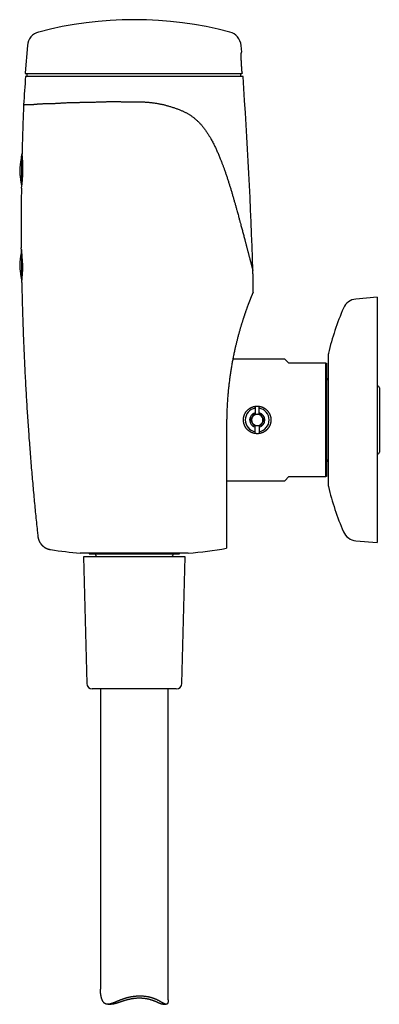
# Model space of a CAD drawing. Header units: millimetres. Extents: x 8 to 455, y 12 to 609.
# Tile 11 of 15: x 28 to 123, y 348 to 609. Entities that reach past the tile are written whole.
import ezdxf

# ---------------------------------------------------------------- set-up
doc = ezdxf.new("R2010")
doc.units = ezdxf.units.MM

msp = doc.modelspace()

# ---------------------------------------------------------------- linework, layer by layer
at = {"color": 7, "linetype": 'Continuous', "lineweight": 30}
for p, q in [((29.65, 602.12), (29.02, 594.83)), ((86.48, 600.31), (86.32, 602.12)), ((86.43, 594.61), (29.21, 594.61)), ((29.49, 594.61), (29.49, 593.91)), ((86.22, 593.91), (86.22, 594.61)), ((86.84, 593.91), (29.14, 593.91)), ((28.23, 573.22), (28.1, 573.22)), ((28.1, 573.22), (28.1, 564.66)), ((28.23, 565.57), (28.23, 573.32)), ((28.1, 547.9), (28.1, 539.61)), ((28.23, 540.08), (28.23, 546.87)), ((28.1, 539.61), (28.17, 539.61)), ((28.14, 539.31), (28.14, 539.31)), ((122.37, 535.41), (116.78, 534.92)), ((122.37, 535.41), (122.37, 470.41)), ((97.89, 519.01), (84.12, 519.01)), ((98.99, 517.91), (97.89, 519.01)), ((109.45, 520.33), (109.45, 485.5)), ((108.79, 517.91), (98.99, 517.91)), ((108.79, 487.91), (108.79, 517.91)), ((108.99, 517.91), (108.99, 487.91)), ((122.49, 511.91), (122.37, 511.91)), ((122.99, 511.41), (122.99, 494.41)), ((90.04, 506.01), (90.04, 504.84)), ((91.14, 504.84), (91.14, 506.01)), ((90.04, 504.41), (91.14, 504.41)), ((90.04, 500.99), (90.04, 501.41)), ((90.04, 501.41), (91.14, 501.41)), ((90.04, 499.81), (90.04, 500.99)), ((91.14, 501.41), (91.14, 500.99)), ((91.14, 500.99), (91.14, 499.81)), ((122.37, 493.91), (122.49, 493.91)), ((97.89, 486.81), (98.99, 487.91)), ((98.99, 487.91), (108.79, 487.91)), ((82.49, 486.81), (97.89, 486.81)), ((116.78, 470.9), (122.37, 470.41)), ((72.3, 467.6), (43.67, 467.6)), ((45.99, 467.6), (45.99, 467.41)), ((45.99, 467.41), (69.99, 467.41)), ((47.84, 466.91), (47.84, 466.66)), ((68.14, 466.66), (68.14, 466.91)), ((69.99, 467.41), (69.99, 467.6)), ((82.49, 469.02), (82.49, 468.93)), ((44.49, 466.66), (45.36, 433.12)), ((71.49, 466.66), (44.49, 466.66)), ((70.61, 433.12), (71.49, 466.66)), ((52.57, 431.66), (46.86, 431.66)), ((48.99, 431.66), (48.99, 352.19)), ((69.11, 431.66), (52.57, 431.66)), ((66.99, 349.33), (66.99, 431.66)), ((50.94, 348.14), (51.85, 348.14)), ((65.56, 348.14), (66.47, 348.14))]:
    msp.add_line(p, q, dxfattribs=at)
for centre, radius, start, end in [((57.99, 508.91), 100, 75.3085, 104.6915), ((33.64, 601.77), 4, 104.6915, 175), ((82.33, 601.77), 4, 5, 75.3085), ((29.21, 594.81), 0.2, 175, 270), ((1525.64, 491.59), 1500, 176.08862, 176.37815), ((-1409.67, 491.59), 1500, 1.94495, 3.91138), ((-2.91, 569.49), 31.38, 350.5106, 7.3708), ((28.33, 573.32), 0.1, 160.3954, 180), ((-3.46, 543.47), 31.87, 352.4968, 9.0959), ((117.13, 530.94), 4, 95, 156.75), ((182.37, 502.91), 75, 156.75, 166.3878), ((110.45, 520.33), 1, 166.3878, 180), ((109.79, 514.19), 0.8, 180, 244.908), ((122.49, 511.41), 0.5, 0, 90), ((90.59, 502.91), 3.15, 100.0556, 259.9444), ((90.59, 502.91), 3.15, 280.0556, 79.9444), ((90.59, 502.91), 2, 105.962, 254.038), ((90.59, 502.91), 1.5, 150, 210), ((90.59, 502.91), 1.5, 90, 150), ((90.59, 502.91), 1.5, 30, 90), ((90.59, 502.91), 2, 285.962, 74.038), ((90.59, 502.91), 1.5, 330, 30), ((90.59, 502.91), 1.5, 210, 270), ((90.59, 502.91), 1.5, 270, 330), ((122.49, 494.41), 0.5, 270, 0), ((109.79, 491.64), 0.8, 115.092, 180), ((110.45, 485.5), 1, 180, 193.6122), ((182.37, 502.91), 75, 193.6122, 203.25), ((117.13, 474.89), 4, 203.25, 265), ((57.99, 616.91), 150, 261.4937, 264.5236), ((47.34, 466.91), 0.5, 0, 90), ((68.64, 466.91), 0.5, 90, 180), ((57.99, 616.91), 150, 275.4764, 279.4004), ((46.86, 433.16), 1.5, 181.5, 270), ((69.11, 433.16), 1.5, 270, 358.5)]:
    msp.add_arc(centre, radius, start, end, dxfattribs=at)
for points, knots in [([(86.33, 598.93), (86.33, 598.95), (86.32, 598.99), (86.32, 599.05), (86.32, 599.11), (86.32, 599.18), (86.32, 599.25), (86.32, 599.33), (86.32, 599.41), (86.32, 599.48), (86.32, 599.54), (86.33, 599.61), (86.33, 599.68), (86.34, 599.75), (86.35, 599.82), (86.36, 599.88), (86.37, 599.93), (86.37, 599.98), (86.38, 600.02), (86.39, 600.06), (86.4, 600.1), (86.41, 600.13), (86.42, 600.16), (86.43, 600.19), (86.44, 600.22), (86.45, 600.25), (86.46, 600.27), (86.47, 600.29), (86.47, 600.3), (86.48, 600.31), (86.48, 600.31), (86.48, 600.31)], [0, 0, 0, 0, 0.0146265, 0.0293415, 0.0441816, 0.0590975, 0.0805419, 0.1021581, 0.1239958, 0.1459549, 0.1668771, 0.1921736, 0.2175716, 0.249598, 0.281752, 0.313532, 0.3453872, 0.3774596, 0.4095805, 0.4419584, 0.4743685, 0.5069453, 0.5395438, 0.5842076, 0.6378804, 0.6915989, 0.7543454, 0.8264263, 0.8985521, 0.9700264, 1, 1, 1, 1]), ([(86.58, 594.83), (86.56, 595.17), (86.52, 595.86), (86.45, 596.88), (86.39, 597.9), (86.35, 598.58), (86.33, 598.93)], [0, 0, 0, 0, 0.249967, 0.499945, 0.749963, 1, 1, 1, 1]), ([(86.58, 594.83), (86.58, 594.82), (86.59, 594.81), (86.58, 594.79), (86.58, 594.76), (86.58, 594.74), (86.57, 594.72), (86.56, 594.69), (86.54, 594.67), (86.52, 594.65), (86.5, 594.64), (86.49, 594.63), (86.47, 594.62), (86.45, 594.61), (86.44, 594.61), (86.43, 594.61)], [0, 0, 0, 0, 0.048742, 0.09921, 0.148157, 0.198512, 0.264191, 0.331716, 0.433259, 0.537513, 0.621253, 0.705645, 0.791702, 0.878203, 1, 1, 1, 1]), ([(28.64, 586.35), (28.64, 586.35), (28.64, 586.35), (28.64, 586.35), (28.66, 586.35), (28.69, 586.36), (28.72, 586.37), (28.76, 586.38), (28.81, 586.39), (28.87, 586.4), (28.93, 586.41), (29.01, 586.42), (29.09, 586.43), (29.18, 586.44), (29.28, 586.44), (29.38, 586.44), (29.49, 586.44), (29.62, 586.44), (29.74, 586.44), (29.88, 586.44), (30.02, 586.44), (30.18, 586.44), (30.34, 586.44), (30.51, 586.44), (30.68, 586.45), (30.86, 586.45), (31.05, 586.47), (31.25, 586.48), (31.46, 586.5), (31.67, 586.53), (31.89, 586.55), (32.12, 586.57), (32.36, 586.59), (32.6, 586.61), (32.85, 586.63), (33.11, 586.64), (33.37, 586.66), (33.64, 586.67), (33.91, 586.68), (34.2, 586.69), (34.49, 586.7), (34.79, 586.7), (35.09, 586.71), (35.4, 586.71), (35.71, 586.72), (36.03, 586.73), (36.36, 586.73), (36.69, 586.74), (37.03, 586.76), (37.38, 586.78), (37.73, 586.8), (38.08, 586.82), (38.45, 586.84), (38.82, 586.87), (39.2, 586.89), (39.58, 586.91), (39.96, 586.93), (40.35, 586.95), (40.75, 586.97), (41.15, 586.98), (41.55, 587), (41.97, 587.01), (42.38, 587.01), (42.8, 587.02), (43.22, 587.02), (43.65, 587.03), (44.07, 587.03), (44.51, 587.03), (44.94, 587.03), (45.39, 587.04), (45.83, 587.05), (46.23, 587.06), (46.58, 587.07), (46.89, 587.08), (47.2, 587.09), (47.55, 587.1), (47.93, 587.12), (48.35, 587.13), (48.77, 587.15), (49.2, 587.16), (49.62, 587.17), (50.05, 587.19), (50.49, 587.2), (50.93, 587.21), (51.37, 587.21), (51.81, 587.21), (52.25, 587.22), (52.7, 587.22), (53.15, 587.21), (53.6, 587.21), (54.06, 587.21), (54.52, 587.2), (54.97, 587.19), (55.4, 587.19), (55.78, 587.19), (56.13, 587.18), (56.48, 587.18), (56.71, 587.18), (56.83, 587.18)], [0, 0, 0, 0, 0.005153, 0.016118, 0.026992, 0.037868, 0.048744, 0.059619, 0.070543, 0.081468, 0.092394, 0.103318, 0.11423, 0.125143, 0.136068, 0.146993, 0.157868, 0.168744, 0.179621, 0.190496, 0.20142, 0.212345, 0.223271, 0.234194, 0.245022, 0.255851, 0.26668, 0.277508, 0.28839, 0.299274, 0.310158, 0.321041, 0.331959, 0.342878, 0.353808, 0.364739, 0.37562, 0.386503, 0.397386, 0.408267, 0.419198, 0.43013, 0.441062, 0.451993, 0.462822, 0.473652, 0.484482, 0.495311, 0.506194, 0.517078, 0.527963, 0.538846, 0.549816, 0.560786, 0.571769, 0.582751, 0.593684, 0.604618, 0.615553, 0.626486, 0.63747, 0.648455, 0.659441, 0.670425, 0.681308, 0.692193, 0.703078, 0.713961, 0.724894, 0.735828, 0.746762, 0.757695, 0.765097, 0.772499, 0.779906, 0.787312, 0.797239, 0.807167, 0.817094, 0.827041, 0.836989, 0.846937, 0.857006, 0.867076, 0.877145, 0.887238, 0.89733, 0.907423, 0.917665, 0.927909, 0.938151, 0.948417, 0.958683, 0.968948, 0.976709, 0.984469, 0.992235, 1, 1, 1, 1]), ([(56.83, 587.18), (56.97, 587.18), (57.25, 587.18), (57.67, 587.18), (58.1, 587.18), (58.52, 587.18), (58.94, 587.18), (59.36, 587.17), (59.75, 587.16), (60.14, 587.14), (60.52, 587.13), (60.9, 587.1), (61.29, 587.08), (61.67, 587.05), (62.05, 587.01), (62.45, 586.97), (62.86, 586.92), (63.28, 586.87), (63.7, 586.8), (64.12, 586.73), (64.54, 586.66), (64.94, 586.58), (65.33, 586.5), (65.7, 586.41), (66.06, 586.32), (66.43, 586.23), (66.79, 586.13), (67.18, 586.02), (67.59, 585.9), (68.01, 585.76), (68.44, 585.62), (68.85, 585.48), (69.26, 585.34), (69.66, 585.19), (70.06, 585.03), (70.43, 584.88), (70.76, 584.74), (71.07, 584.6), (71.38, 584.45), (71.68, 584.3), (71.97, 584.14), (72.27, 583.97), (72.57, 583.79), (72.86, 583.6), (73.15, 583.41), (73.44, 583.2), (73.72, 582.99), (73.99, 582.77), (74.26, 582.54), (74.53, 582.31), (74.79, 582.07), (75.04, 581.82), (75.29, 581.56), (75.54, 581.3), (75.78, 581.03), (76.01, 580.76), (76.24, 580.48), (76.47, 580.17), (76.72, 579.85), (76.97, 579.5), (77.21, 579.15), (77.44, 578.8), (77.66, 578.45), (77.87, 578.11), (78.08, 577.76), (78.3, 577.37), (78.54, 576.94), (78.8, 576.46), (79.04, 575.99), (79.27, 575.54), (79.49, 575.09), (79.7, 574.64), (79.91, 574.18), (80.11, 573.73), (80.32, 573.27), (80.51, 572.8), (80.71, 572.32), (80.93, 571.77), (81.18, 571.13), (81.46, 570.41), (81.73, 569.67), (82.01, 568.88), (82.3, 568.05), (82.59, 567.18), (82.87, 566.31), (83.15, 565.44), (83.42, 564.56), (83.69, 563.69), (83.95, 562.81), (84.21, 561.93), (84.46, 561.06), (84.71, 560.19), (84.96, 559.31), (85.17, 558.54), (85.36, 557.86), (85.52, 557.28), (85.66, 556.75), (85.79, 556.27), (85.91, 555.84), (86.02, 555.41), (86.15, 554.94), (86.29, 554.43), (86.43, 553.89), (86.58, 553.34), (86.72, 552.8), (86.86, 552.26), (87, 551.73), (87.15, 551.2), (87.27, 550.73), (87.38, 550.32), (87.47, 549.98), (87.55, 549.66), (87.63, 549.38), (87.69, 549.12), (87.76, 548.87), (87.83, 548.59), (87.92, 548.29), (88, 547.96), (88.09, 547.63), (88.17, 547.31), (88.25, 546.99), (88.34, 546.68), (88.41, 546.38), (88.49, 546.09), (88.57, 545.8), (88.64, 545.53), (88.7, 545.29), (88.76, 545.07), (88.81, 544.86), (88.87, 544.65), (88.92, 544.45), (88.97, 544.25), (89.02, 544.07), (89.06, 543.89), (89.1, 543.74), (89.14, 543.61), (89.16, 543.5), (89.19, 543.39), (89.22, 543.29), (89.24, 543.2), (89.27, 543.11), (89.29, 543.02), (89.31, 542.94), (89.33, 542.87), (89.35, 542.8), (89.37, 542.73), (89.39, 542.68), (89.4, 542.63), (89.42, 542.58), (89.43, 542.54), (89.44, 542.51), (89.45, 542.49), (89.45, 542.47), (89.46, 542.47), (89.46, 542.47), (89.47, 542.48), (89.46, 542.5), (89.46, 542.5)], [0, 0, 0, 0, 0.00596, 0.011921, 0.017882, 0.023854, 0.029827, 0.035799, 0.041211, 0.046624, 0.052036, 0.057448, 0.062883, 0.068319, 0.073754, 0.079189, 0.08528, 0.091371, 0.097461, 0.103573, 0.109687, 0.115799, 0.121285, 0.126771, 0.132256, 0.137756, 0.143256, 0.148756, 0.155377, 0.161997, 0.168626, 0.175254, 0.181667, 0.188079, 0.194501, 0.200922, 0.206081, 0.21124, 0.216399, 0.221576, 0.226754, 0.231931, 0.237318, 0.242705, 0.248104, 0.253503, 0.258947, 0.264393, 0.269838, 0.275282, 0.280774, 0.286267, 0.291761, 0.297253, 0.302783, 0.308314, 0.313853, 0.319392, 0.3259, 0.332407, 0.338924, 0.345442, 0.351539, 0.357636, 0.363734, 0.369831, 0.377982, 0.386132, 0.394283, 0.401767, 0.409252, 0.416737, 0.424228, 0.431721, 0.439212, 0.446861, 0.45451, 0.462159, 0.473639, 0.485119, 0.496952, 0.508786, 0.522461, 0.536137, 0.54982, 0.563503, 0.577188, 0.590874, 0.604573, 0.618273, 0.631975, 0.645678, 0.659399, 0.67312, 0.682271, 0.691421, 0.700572, 0.707441, 0.714311, 0.721182, 0.728052, 0.736881, 0.74571, 0.754549, 0.763387, 0.772231, 0.781075, 0.789937, 0.7988, 0.804714, 0.810628, 0.816542, 0.820985, 0.825429, 0.829873, 0.834318, 0.840217, 0.846117, 0.852015, 0.857927, 0.863839, 0.86975, 0.875481, 0.881212, 0.886944, 0.892674, 0.897294, 0.901916, 0.906539, 0.91116, 0.91578, 0.920239, 0.924697, 0.929167, 0.933638, 0.936648, 0.939659, 0.942669, 0.945693, 0.948717, 0.951741, 0.954718, 0.957695, 0.960672, 0.963649, 0.966627, 0.969607, 0.972586, 0.975564, 0.978732, 0.981901, 0.985071, 0.988238, 0.991335, 0.994436, 0.997537, 1, 1, 1, 1]), ([(28.64, 586.35), (28.63, 586.17), (28.59, 585.25), (28.53, 583.59), (28.45, 581.35), (28.37, 579.11), (28.3, 576.86), (28.25, 574.99), (28.23, 573.88), (28.22, 573.51)], [0, 0, 0, 0, 0.041076, 0.214952, 0.389315, 0.564145, 0.739424, 0.915132, 1, 1, 1, 1]), ([(28.1, 573.22), (28.07, 573), (28, 572.51), (27.89, 571.74), (27.8, 571.05), (27.73, 570.53), (27.68, 570.16), (27.64, 569.84), (27.62, 569.57), (27.6, 569.35), (27.59, 569.13), (27.59, 568.99), (27.59, 568.91)], [0, 0, 0, 0, 0.149433, 0.344647, 0.53986, 0.625754, 0.711648, 0.797542, 0.848164, 0.898779, 0.949388, 1, 1, 1, 1]), ([(27.59, 568.91), (27.59, 568.83), (27.59, 568.68), (27.6, 568.44), (27.62, 568.2), (27.65, 567.97), (27.67, 567.73), (27.71, 567.39), (27.77, 566.94), (27.87, 566.24), (27.98, 565.47), (28.06, 564.89), (28.1, 564.64)], [0, 0, 0, 0, 0.055, 0.109997, 0.165003, 0.220012, 0.275017, 0.330022, 0.459676, 0.58933, 0.820856, 1, 1, 1, 1]), ([(28.05, 564.31), (28.04, 563.85), (28.03, 562.59), (28.01, 560.52), (27.99, 558.13), (27.99, 555.72), (27.99, 553.32), (27.99, 550.91), (28.01, 549.31), (28.01, 548.51)], [0, 0, 0, 0, 0.088155, 0.239685, 0.391476, 0.543512, 0.695774, 0.848247, 1, 1, 1, 1]), ([(28.08, 548.06), (28.06, 547.9), (27.99, 547.46), (27.89, 546.74), (27.8, 546.05), (27.73, 545.53), (27.68, 545.16), (27.64, 544.84), (27.62, 544.57), (27.6, 544.35), (27.59, 544.13), (27.59, 543.99), (27.59, 543.91)], [0, 0, 0, 0, 0.116924, 0.319599, 0.522274, 0.611451, 0.700627, 0.789804, 0.84236, 0.89491, 0.947453, 1, 1, 1, 1]), ([(27.59, 543.91), (27.59, 543.83), (27.59, 543.68), (27.6, 543.44), (27.62, 543.2), (27.65, 542.97), (27.67, 542.73), (27.71, 542.39), (27.77, 541.94), (27.87, 541.24), (27.98, 540.47), (28.06, 539.87), (28.1, 539.61)], [0, 0, 0, 0, 0.054655, 0.109307, 0.163968, 0.218632, 0.273293, 0.327952, 0.456793, 0.585634, 0.815707, 1, 1, 1, 1]), ([(89.51, 536.78), (89.51, 536.79), (89.51, 536.95), (89.51, 537.28), (89.51, 537.77), (89.51, 538.27), (89.5, 538.77), (89.5, 539.28), (89.49, 539.8), (89.49, 540.33), (89.48, 540.87), (89.48, 541.41), (89.47, 541.96), (89.47, 542.32), (89.47, 542.49)], [0, 0, 0, 0, 0.004523, 0.088098, 0.173163, 0.259718, 0.347762, 0.437294, 0.528313, 0.620818, 0.714808, 0.810281, 0.907237, 1, 1, 1, 1]), ([(28.14, 539.31), (28.14, 539.2), (28.16, 538.32), (28.19, 536.68), (28.25, 534.39), (28.31, 532.11), (28.39, 529.7), (28.47, 527.18), (28.57, 524.53), (28.68, 521.88), (28.8, 519.24), (28.92, 516.59), (29.06, 513.95), (29.2, 511.38), (29.34, 508.89), (29.49, 506.48), (29.64, 504.06), (29.81, 501.65), (29.97, 499.24), (30.15, 496.84), (30.34, 494.44), (30.53, 492.04), (30.73, 489.65), (30.93, 487.26), (31.14, 484.87), (31.36, 482.54), (31.58, 480.26), (31.79, 478.03), (32.02, 475.8), (32.23, 473.82), (32.36, 472.59), (32.41, 472.09)], [0, 0, 0, 0, 0.005176, 0.039084, 0.07301, 0.106952, 0.140905, 0.180201, 0.219502, 0.258805, 0.298103, 0.337391, 0.376665, 0.415917, 0.451876, 0.487809, 0.523713, 0.559582, 0.595413, 0.631202, 0.666944, 0.702636, 0.738272, 0.77385, 0.809364, 0.844811, 0.878166, 0.911453, 0.94467, 0.977812, 1, 1, 1, 1]), ([(89.51, 536.78), (89.51, 536.78), (89.51, 536.78), (89.51, 536.77), (89.5, 536.75), (89.49, 536.72), (89.47, 536.68), (89.45, 536.63), (89.43, 536.58), (89.4, 536.52), (89.37, 536.44), (89.34, 536.36), (89.3, 536.27), (89.26, 536.18), (89.22, 536.07), (89.18, 535.97), (89.13, 535.85), (89.08, 535.72), (89.02, 535.59), (88.97, 535.46), (88.91, 535.31), (88.85, 535.16), (88.79, 535), (88.72, 534.84), (88.66, 534.67), (88.59, 534.48), (88.51, 534.29), (88.43, 534.08), (88.35, 533.87), (88.27, 533.65), (88.18, 533.43), (88.1, 533.2), (88.01, 532.96), (87.93, 532.73), (87.84, 532.51), (87.76, 532.28), (87.68, 532.06), (87.6, 531.83), (87.52, 531.6), (87.45, 531.38), (87.38, 531.18), (87.31, 530.99), (87.25, 530.79), (87.18, 530.6), (87.11, 530.39), (87.04, 530.18), (86.97, 529.96), (86.89, 529.72), (86.8, 529.45), (86.7, 529.15), (86.61, 528.84), (86.51, 528.53), (86.41, 528.22), (86.31, 527.89), (86.21, 527.54), (86.1, 527.18), (86, 526.82), (85.89, 526.45), (85.79, 526.08), (85.68, 525.69), (85.57, 525.28), (85.46, 524.86), (85.35, 524.43), (85.24, 523.99), (85.13, 523.56), (85.02, 523.14), (84.92, 522.73), (84.83, 522.33), (84.74, 521.94), (84.64, 521.5), (84.53, 521.01), (84.42, 520.47), (84.31, 519.94), (84.2, 519.39), (84.09, 518.85), (83.99, 518.3), (83.89, 517.75), (83.79, 517.19), (83.7, 516.64), (83.61, 516.08), (83.52, 515.52), (83.43, 514.95), (83.35, 514.38), (83.27, 513.81), (83.2, 513.23), (83.13, 512.66), (83.06, 512.08), (83, 511.55), (82.95, 511.07), (82.91, 510.63), (82.87, 510.19), (82.82, 509.68), (82.77, 509.09), (82.72, 508.44), (82.68, 507.78), (82.64, 507.12), (82.6, 506.48), (82.57, 505.84), (82.54, 505.2), (82.52, 504.56), (82.51, 503.9), (82.49, 503.24), (82.49, 502.57), (82.49, 502.13), (82.49, 501.91)], [0, 0, 0, 0, 0.005645, 0.012942, 0.020264, 0.027586, 0.034996, 0.042409, 0.049821, 0.057231, 0.064739, 0.07225, 0.079761, 0.087269, 0.094556, 0.101843, 0.10915, 0.116457, 0.123828, 0.131201, 0.138574, 0.145946, 0.153384, 0.160824, 0.168264, 0.175702, 0.183844, 0.191988, 0.200132, 0.208274, 0.216481, 0.224689, 0.232898, 0.241105, 0.248359, 0.255613, 0.262868, 0.27014, 0.277413, 0.284686, 0.29043, 0.296174, 0.301921, 0.307669, 0.313848, 0.320027, 0.326209, 0.332392, 0.340909, 0.349426, 0.357943, 0.366478, 0.375013, 0.383548, 0.393125, 0.402702, 0.412278, 0.421874, 0.43147, 0.441066, 0.451904, 0.462743, 0.473581, 0.48444, 0.495299, 0.506158, 0.515795, 0.525432, 0.535074, 0.544717, 0.557626, 0.570537, 0.583446, 0.59638, 0.609315, 0.622248, 0.635317, 0.648386, 0.661455, 0.674544, 0.687633, 0.700722, 0.714001, 0.727281, 0.74056, 0.753857, 0.767155, 0.780452, 0.790503, 0.800554, 0.810608, 0.820662, 0.835733, 0.850804, 0.865885, 0.880966, 0.895555, 0.910145, 0.924743, 0.939342, 0.954501, 0.969661, 0.98483, 1, 1, 1, 1]), ([(108.79, 517.91), (108.82, 517.91), (108.89, 517.91), (108.95, 517.91), (108.99, 517.91)], [0, 0, 0, 0, 0.499951, 1, 1, 1, 1]), ([(90.59, 506.56), (90.54, 506.56), (90.44, 506.56), (90.29, 506.55), (90.14, 506.54), (89.99, 506.51), (89.84, 506.49), (89.69, 506.45), (89.54, 506.41), (89.4, 506.36), (89.25, 506.31), (89.12, 506.26), (88.98, 506.19), (88.85, 506.12), (88.72, 506.05), (88.59, 505.97), (88.46, 505.88), (88.34, 505.79), (88.22, 505.69), (88.11, 505.59), (88, 505.49), (87.89, 505.38), (87.79, 505.26), (87.69, 505.14), (87.6, 505.02), (87.52, 504.89), (87.44, 504.76), (87.36, 504.63), (87.29, 504.49), (87.23, 504.35), (87.17, 504.2), (87.12, 504.06), (87.07, 503.91), (87.03, 503.75), (87, 503.6), (86.97, 503.45), (86.96, 503.3), (86.94, 503.15), (86.94, 503), (86.93, 502.84), (86.94, 502.69), (86.95, 502.54), (86.97, 502.39), (87, 502.24), (87.03, 502.09), (87.06, 501.95), (87.11, 501.81), (87.15, 501.66), (87.21, 501.52), (87.27, 501.38), (87.34, 501.25), (87.41, 501.12), (87.48, 500.99), (87.56, 500.86), (87.65, 500.74), (87.75, 500.62), (87.84, 500.5), (87.95, 500.39), (88.05, 500.28), (88.17, 500.18), (88.28, 500.08), (88.4, 499.99), (88.53, 499.9), (88.66, 499.81), (88.79, 499.73), (88.93, 499.66), (89.07, 499.59), (89.21, 499.53), (89.35, 499.48), (89.5, 499.43), (89.65, 499.38), (89.8, 499.35), (89.96, 499.32), (90.11, 499.29), (90.26, 499.28), (90.41, 499.27), (90.56, 499.26), (90.71, 499.26), (90.87, 499.27), (91.02, 499.29), (91.17, 499.31), (91.32, 499.34), (91.47, 499.37), (91.61, 499.41), (91.75, 499.45), (91.89, 499.5), (92.03, 499.56), (92.17, 499.62), (92.3, 499.69), (92.43, 499.76), (92.56, 499.84), (92.69, 499.93), (92.81, 500.02), (92.93, 500.11), (93.04, 500.21), (93.15, 500.32), (93.26, 500.43), (93.36, 500.54), (93.46, 500.66), (93.55, 500.78), (93.64, 500.91), (93.72, 501.04), (93.79, 501.17), (93.87, 501.31), (93.93, 501.45), (93.99, 501.6), (94.04, 501.74), (94.09, 501.89), (94.13, 502.04), (94.16, 502.19), (94.19, 502.34), (94.21, 502.49), (94.23, 502.65), (94.23, 502.8), (94.24, 502.96), (94.23, 503.1), (94.22, 503.25), (94.2, 503.4), (94.18, 503.55), (94.15, 503.7), (94.11, 503.85), (94.07, 504), (94.02, 504.14), (93.97, 504.28), (93.91, 504.41), (93.85, 504.55), (93.78, 504.68), (93.7, 504.81), (93.62, 504.94), (93.53, 505.06), (93.44, 505.19), (93.35, 505.3), (93.25, 505.41), (93.14, 505.52), (93.03, 505.63), (92.91, 505.73), (92.79, 505.82), (92.66, 505.91), (92.54, 506), (92.41, 506.08), (92.27, 506.15), (92.13, 506.22), (91.99, 506.28), (91.84, 506.34), (91.69, 506.39), (91.56, 506.43), (91.43, 506.47), (91.3, 506.49), (91.15, 506.52), (90.99, 506.54), (90.84, 506.55), (90.71, 506.56), (90.63, 506.56), (90.59, 506.56)], [0, 0, 0, 0, 0.0065191, 0.0130439, 0.0195688, 0.0260879, 0.0327341, 0.0393834, 0.0460297, 0.0527504, 0.0592673, 0.0657897, 0.0723122, 0.0788292, 0.0854675, 0.0921086, 0.0987469, 0.1054559, 0.1120788, 0.1187073, 0.1253359, 0.1319588, 0.1387059, 0.145456, 0.1522031, 0.1590234, 0.1656845, 0.1723485, 0.1790096, 0.1857801, 0.1925506, 0.1994229, 0.2062952, 0.2132007, 0.2197813, 0.2263679, 0.2329543, 0.2395349, 0.2462465, 0.2529613, 0.2596729, 0.2664618, 0.2729253, 0.2793943, 0.2858634, 0.2923269, 0.2989127, 0.3055015, 0.3120874, 0.3187446, 0.3252607, 0.3317823, 0.3383039, 0.34482, 0.3514559, 0.3580947, 0.3647306, 0.3714364, 0.3780963, 0.384762, 0.3914276, 0.3980874, 0.4048741, 0.4116638, 0.4184505, 0.4253121, 0.4319905, 0.438675, 0.4453594, 0.4520377, 0.4588499, 0.4656653, 0.4724775, 0.4793691, 0.4859018, 0.4924404, 0.4989789, 0.5055116, 0.5121732, 0.5188378, 0.5254993, 0.5322365, 0.5386888, 0.5451466, 0.5516045, 0.5580568, 0.5646446, 0.571238, 0.5778316, 0.5844194, 0.5909791, 0.5975444, 0.6041096, 0.6106694, 0.6173502, 0.6240338, 0.6307146, 0.6374662, 0.6441228, 0.6507821, 0.6574386, 0.6642024, 0.6709661, 0.6778293, 0.6846926, 0.6915883, 0.6982293, 0.7048764, 0.7115233, 0.7181643, 0.7249385, 0.731716, 0.7384902, 0.7453434, 0.7518381, 0.7583385, 0.764839, 0.7713338, 0.7779543, 0.7845778, 0.7911983, 0.7978924, 0.8043664, 0.8108459, 0.8173255, 0.8237996, 0.8303932, 0.8369897, 0.8435834, 0.8502467, 0.8568522, 0.8634633, 0.8700744, 0.8766799, 0.8834086, 0.8901403, 0.8968689, 0.9036701, 0.9103335, 0.9169999, 0.9236633, 0.9304356, 0.9372078, 0.9440814, 0.9509549, 0.9578616, 0.9630685, 0.9682753, 0.9752965, 0.9823213, 0.9893425, 0.9946712, 1, 1, 1, 1]), ([(90.04, 506.52), (90.04, 506.41), (90.04, 506.24), (90.04, 506.07), (90.04, 506.01)], [0, 0, 0, 0, 0.661305, 1, 1, 1, 1]), ([(91.14, 506.01), (91.14, 506.07), (91.14, 506.24), (91.14, 506.41), (91.14, 506.52)], [0, 0, 0, 0, 0.338695, 1, 1, 1, 1]), ([(88.85, 502.91), (88.87, 502.94), (88.9, 502.99), (88.94, 503.07), (88.99, 503.15), (89.03, 503.23), (89.08, 503.31), (89.13, 503.39), (89.18, 503.48), (89.23, 503.57), (89.29, 503.66), (89.34, 503.76), (89.4, 503.87), (89.46, 503.96), (89.51, 504.05), (89.56, 504.15), (89.62, 504.24), (89.67, 504.33), (89.7, 504.38), (89.72, 504.41)], [0, 0, 0, 0, 0.053877, 0.108033, 0.162185, 0.217068, 0.271947, 0.327731, 0.38351, 0.439849, 0.497222, 0.565095, 0.632972, 0.692589, 0.752211, 0.813983, 0.875761, 0.937792, 1, 1, 1, 1]), ([(89.72, 504.41), (89.75, 504.41), (89.81, 504.41), (89.91, 504.41), (89.99, 504.41), (90.04, 504.41)], [0, 0, 0, 0, 0.2833875, 0.5670916, 1, 1, 1, 1]), ([(90.04, 504.84), (90.04, 504.76), (90.04, 504.62), (90.04, 504.48), (90.04, 504.41)], [0, 0, 0, 0, 0.5099462, 1, 1, 1, 1]), ([(91.14, 504.41), (91.14, 504.48), (91.14, 504.62), (91.14, 504.76), (91.14, 504.84)], [0, 0, 0, 0, 0.4900538, 1, 1, 1, 1]), ([(91.14, 504.41), (91.14, 504.41), (91.17, 504.41), (91.22, 504.41), (91.32, 504.41), (91.4, 504.41), (91.45, 504.41)], [0, 0, 0, 0, 0.021707, 0.265604, 0.509814, 1, 1, 1, 1]), ([(91.45, 504.41), (91.47, 504.39), (91.49, 504.34), (91.54, 504.26), (91.59, 504.18), (91.63, 504.1), (91.68, 504.02), (91.73, 503.93), (91.78, 503.84), (91.83, 503.76), (91.88, 503.67), (91.93, 503.59), (91.97, 503.52), (92, 503.45), (92.04, 503.39), (92.07, 503.33), (92.12, 503.26), (92.16, 503.18), (92.21, 503.09), (92.27, 503), (92.3, 502.94), (92.32, 502.91)], [0, 0, 0, 0, 0.053839, 0.107852, 0.161861, 0.216714, 0.271562, 0.327486, 0.383405, 0.439836, 0.497345, 0.554854, 0.593913, 0.632972, 0.672662, 0.712353, 0.752218, 0.813952, 0.875693, 0.937844, 1, 1, 1, 1]), ([(82.49, 501.91), (82.49, 501.3), (82.49, 500.07), (82.49, 498.22), (82.49, 496.38), (82.49, 494.54), (82.49, 492.69), (82.49, 490.85), (82.49, 489.01), (82.49, 487.79), (82.49, 486.56), (82.49, 485.34), (82.49, 483.5), (82.49, 481.67), (82.49, 479.95), (82.49, 478.36), (82.49, 476.89), (82.49, 475.42), (82.49, 473.95), (82.49, 472.98), (82.49, 472.49)], [0, 0, 0, 0, 0.0624428, 0.1248862, 0.1873297, 0.2497725, 0.3122154, 0.374659, 0.4371026, 0.4995455, 0.4996297, 0.5620519, 0.6244749, 0.6868979, 0.74932, 0.7994556, 0.8495919, 0.8997284, 0.9498646, 1, 1, 1, 1]), ([(89.72, 501.41), (89.7, 501.44), (89.68, 501.49), (89.63, 501.57), (89.58, 501.65), (89.54, 501.73), (89.49, 501.81), (89.44, 501.89), (89.39, 501.98), (89.34, 502.07), (89.29, 502.16), (89.23, 502.26), (89.17, 502.37), (89.11, 502.46), (89.06, 502.55), (89.01, 502.65), (88.96, 502.74), (88.9, 502.83), (88.87, 502.88), (88.85, 502.91)], [0, 0, 0, 0, 0.053877, 0.108033, 0.162185, 0.217068, 0.271947, 0.327731, 0.38351, 0.439849, 0.497222, 0.565095, 0.632972, 0.692589, 0.752211, 0.813983, 0.875761, 0.937792, 1, 1, 1, 1]), ([(90.04, 501.41), (89.99, 501.41), (89.91, 501.41), (89.81, 501.41), (89.75, 501.41), (89.72, 501.41)], [0, 0, 0, 0, 0.432908, 0.716283, 1, 1, 1, 1]), ([(91.45, 501.41), (91.4, 501.41), (91.33, 501.41), (91.22, 501.41), (91.17, 501.41), (91.14, 501.41), (91.14, 501.41)], [0, 0, 0, 0, 0.4881657, 0.7330802, 0.9782926, 1, 1, 1, 1]), ([(92.32, 502.91), (92.3, 502.89), (92.27, 502.84), (92.23, 502.76), (92.18, 502.68), (92.14, 502.6), (92.09, 502.52), (92.04, 502.43), (91.99, 502.34), (91.94, 502.26), (91.89, 502.17), (91.84, 502.09), (91.8, 502.02), (91.76, 501.95), (91.73, 501.89), (91.69, 501.83), (91.65, 501.76), (91.61, 501.68), (91.55, 501.59), (91.5, 501.5), (91.47, 501.44), (91.45, 501.41)], [0, 0, 0, 0, 0.053839, 0.107852, 0.161861, 0.216714, 0.271562, 0.327486, 0.383405, 0.439836, 0.497345, 0.554854, 0.593913, 0.632972, 0.672662, 0.712353, 0.752218, 0.813952, 0.875693, 0.937844, 1, 1, 1, 1]), ([(90.04, 499.3), (90.04, 499.42), (90.04, 499.58), (90.04, 499.75), (90.04, 499.81)], [0, 0, 0, 0, 0.661305, 1, 1, 1, 1]), ([(91.14, 499.81), (91.14, 499.75), (91.14, 499.58), (91.14, 499.42), (91.14, 499.3)], [0, 0, 0, 0, 0.338695, 1, 1, 1, 1]), ([(108.99, 487.91), (108.95, 487.91), (108.89, 487.91), (108.82, 487.91), (108.79, 487.91)], [0, 0, 0, 0, 0.49995, 1, 1, 1, 1]), ([(32.41, 472.09), (32.41, 472.09), (32.41, 472.05), (32.42, 471.98), (32.44, 471.89), (32.45, 471.79), (32.47, 471.69), (32.49, 471.6), (32.52, 471.5), (32.54, 471.41), (32.57, 471.32), (32.6, 471.22), (32.64, 471.13), (32.67, 471.04), (32.71, 470.95), (32.75, 470.86), (32.79, 470.78), (32.83, 470.69), (32.88, 470.6), (32.92, 470.52), (32.97, 470.44), (33.02, 470.36), (33.07, 470.28), (33.13, 470.2), (33.19, 470.12), (33.24, 470.05), (33.3, 469.97), (33.36, 469.9), (33.43, 469.83), (33.49, 469.76), (33.56, 469.69), (33.62, 469.63), (33.69, 469.56), (33.76, 469.5), (33.84, 469.44), (33.91, 469.38), (33.98, 469.32), (34.06, 469.27), (34.13, 469.22), (34.21, 469.16), (34.29, 469.12), (34.36, 469.07), (34.44, 469.02), (34.52, 468.98), (34.6, 468.94), (34.69, 468.9), (34.77, 468.86), (34.85, 468.83), (34.93, 468.79), (35.01, 468.76), (35.1, 468.73), (35.18, 468.71), (35.26, 468.68), (35.34, 468.66), (35.42, 468.64), (35.51, 468.62), (35.59, 468.6), (35.66, 468.58), (35.74, 468.57), (35.78, 468.57), (35.8, 468.56)], [0, 0, 0, 0, 0.002098, 0.020751, 0.039382, 0.05799, 0.076576, 0.095138, 0.113678, 0.132194, 0.150687, 0.169156, 0.187601, 0.206023, 0.22442, 0.242792, 0.261139, 0.27946, 0.297756, 0.316024, 0.334266, 0.35248, 0.370666, 0.388822, 0.406949, 0.425045, 0.44311, 0.461142, 0.47914, 0.497104, 0.515031, 0.532921, 0.550772, 0.568583, 0.586351, 0.604075, 0.621752, 0.639381, 0.656958, 0.674482, 0.691948, 0.709353, 0.726694, 0.743967, 0.761165, 0.778285, 0.79532, 0.812263, 0.829107, 0.845842, 0.862459, 0.878946, 0.895289, 0.911472, 0.927477, 0.943279, 0.958853, 0.974161, 0.98916, 1, 1, 1, 1]), ([(82.49, 472.49), (82.49, 472.44), (82.49, 472.35), (82.49, 472.21), (82.49, 472.08), (82.49, 471.95), (82.49, 471.82), (82.49, 471.7), (82.49, 471.58), (82.49, 471.47), (82.49, 471.36), (82.49, 471.25), (82.49, 471.12), (82.49, 470.99), (82.49, 470.87), (82.49, 470.74), (82.49, 470.61), (82.49, 470.5), (82.49, 470.39), (82.49, 470.28), (82.49, 470.18), (82.49, 470.09), (82.49, 469.99), (82.49, 469.9), (82.49, 469.81), (82.49, 469.72), (82.49, 469.65), (82.49, 469.58), (82.49, 469.51), (82.49, 469.45), (82.49, 469.39), (82.49, 469.33), (82.49, 469.27), (82.49, 469.22), (82.49, 469.17), (82.49, 469.12), (82.49, 469.09), (82.49, 469.06), (82.49, 469.04), (82.49, 469.03), (82.49, 469.02)], [0, 0, 0, 0, 0.015481, 0.031011, 0.046571, 0.062138, 0.077684, 0.093176, 0.107655, 0.122148, 0.136643, 0.151125, 0.170977, 0.190844, 0.210701, 0.232948, 0.255216, 0.277491, 0.299745, 0.322575, 0.34542, 0.368267, 0.391102, 0.418813, 0.446538, 0.474267, 0.501983, 0.529937, 0.557891, 0.585311, 0.612732, 0.6513, 0.689875, 0.728445, 0.773688, 0.818941, 0.864205, 0.909477, 0.954746, 1, 1, 1, 1]), ([(59.47, 350.3), (59.39, 350.3), (59.22, 350.3), (58.97, 350.29), (58.73, 350.28), (58.49, 350.26), (58.24, 350.24), (58.01, 350.22), (57.78, 350.19), (57.56, 350.16), (57.33, 350.12), (57.09, 350.08), (56.83, 350.03), (56.56, 349.97), (56.3, 349.91), (56.05, 349.85), (55.81, 349.78), (55.57, 349.71), (55.36, 349.65), (55.15, 349.58), (54.95, 349.51), (54.75, 349.44), (54.54, 349.37), (54.34, 349.29), (54.14, 349.21), (53.94, 349.13), (53.74, 349.05), (53.55, 348.97), (53.35, 348.89), (53.16, 348.81), (52.98, 348.73), (52.79, 348.65), (52.61, 348.58), (52.44, 348.51), (52.27, 348.45), (52.12, 348.39), (51.97, 348.34), (51.82, 348.3), (51.68, 348.25), (51.53, 348.22), (51.39, 348.19), (51.27, 348.17), (51.18, 348.15), (51.11, 348.15), (51.03, 348.14), (50.95, 348.14), (50.87, 348.14), (50.78, 348.15), (50.69, 348.16), (50.6, 348.17), (50.51, 348.2), (50.44, 348.22), (50.37, 348.25), (50.31, 348.28), (50.25, 348.31), (50.19, 348.34), (50.13, 348.39), (50.06, 348.44), (49.99, 348.5), (49.93, 348.57), (49.87, 348.63), (49.82, 348.7), (49.77, 348.77), (49.72, 348.84), (49.68, 348.91), (49.63, 348.99), (49.58, 349.08), (49.53, 349.19), (49.48, 349.31), (49.42, 349.46), (49.36, 349.63), (49.31, 349.81), (49.26, 349.98), (49.22, 350.15), (49.18, 350.31), (49.15, 350.47), (49.12, 350.63), (49.09, 350.8), (49.07, 350.98), (49.05, 351.15), (49.03, 351.33), (49.01, 351.52), (49, 351.7), (48.99, 351.88), (48.99, 352.05), (48.99, 352.15), (48.99, 352.19)], [0, 0, 0, 0, 0.01457, 0.029158, 0.04312, 0.057082, 0.071104, 0.085126, 0.098084, 0.111041, 0.124044, 0.137047, 0.15352, 0.170016, 0.185081, 0.200145, 0.21527, 0.230395, 0.24328, 0.256165, 0.269082, 0.281999, 0.295503, 0.309007, 0.322543, 0.336078, 0.34971, 0.363342, 0.377003, 0.390665, 0.404344, 0.418024, 0.43174, 0.445457, 0.457284, 0.469111, 0.480977, 0.492842, 0.504769, 0.516696, 0.528689, 0.540682, 0.547216, 0.553749, 0.560299, 0.566849, 0.575566, 0.584285, 0.593002, 0.601835, 0.610671, 0.619504, 0.626042, 0.632579, 0.639141, 0.645702, 0.654454, 0.663209, 0.671962, 0.68082, 0.689682, 0.698541, 0.706052, 0.713562, 0.721091, 0.728621, 0.738734, 0.74885, 0.758964, 0.774218, 0.789472, 0.804778, 0.820093, 0.833095, 0.846096, 0.85911, 0.872124, 0.886334, 0.900545, 0.914766, 0.928987, 0.944018, 0.95905, 0.974098, 0.989147, 1, 1, 1, 1]), ([(59.34, 349.74), (59.27, 349.74), (59.14, 349.74), (58.93, 349.74), (58.73, 349.73), (58.52, 349.72), (58.32, 349.7), (58.11, 349.68), (57.9, 349.66), (57.7, 349.63), (57.49, 349.6), (57.29, 349.57), (57.08, 349.53), (56.88, 349.49), (56.68, 349.45), (56.48, 349.41), (56.29, 349.36), (56.09, 349.32), (55.9, 349.27), (55.7, 349.21), (55.51, 349.16), (55.32, 349.1), (55.14, 349.04), (54.95, 348.98), (54.77, 348.92), (54.6, 348.87), (54.44, 348.81), (54.29, 348.76), (54.14, 348.71), (54, 348.66), (53.86, 348.61), (53.72, 348.57), (53.58, 348.52), (53.44, 348.47), (53.31, 348.43), (53.17, 348.39), (53.04, 348.35), (52.9, 348.31), (52.77, 348.28), (52.63, 348.24), (52.5, 348.21), (52.37, 348.19), (52.25, 348.17), (52.12, 348.15), (52, 348.14), (51.91, 348.14), (51.86, 348.14), (51.85, 348.14)], [0, 0, 0, 0, 0.024141, 0.048282, 0.072511, 0.09674, 0.121207, 0.145675, 0.170231, 0.194788, 0.219438, 0.244088, 0.268822, 0.293556, 0.317636, 0.341716, 0.365866, 0.390016, 0.414359, 0.438703, 0.463109, 0.487515, 0.511965, 0.536415, 0.560921, 0.585426, 0.605887, 0.626355, 0.646481, 0.666608, 0.686765, 0.706921, 0.726835, 0.746749, 0.766699, 0.786649, 0.807245, 0.827841, 0.848493, 0.869145, 0.890369, 0.911615, 0.932168, 0.952722, 0.97338, 0.994038, 1, 1, 1, 1]), ([(65.56, 348.14), (65.55, 348.14), (65.53, 348.14), (65.49, 348.14), (65.42, 348.15), (65.36, 348.16), (65.3, 348.17), (65.25, 348.19), (65.19, 348.21), (65.12, 348.23), (65.04, 348.25), (64.95, 348.28), (64.85, 348.33), (64.73, 348.38), (64.58, 348.44), (64.43, 348.51), (64.29, 348.57), (64.16, 348.63), (64.04, 348.68), (63.92, 348.74), (63.8, 348.79), (63.67, 348.85), (63.54, 348.9), (63.41, 348.95), (63.28, 349), (63.15, 349.06), (63.01, 349.11), (62.87, 349.16), (62.72, 349.21), (62.57, 349.26), (62.42, 349.3), (62.26, 349.35), (62.1, 349.39), (61.93, 349.44), (61.76, 349.48), (61.59, 349.51), (61.41, 349.55), (61.23, 349.58), (61.05, 349.61), (60.87, 349.64), (60.68, 349.66), (60.5, 349.68), (60.31, 349.7), (60.11, 349.72), (59.94, 349.73), (59.78, 349.73), (59.63, 349.74), (59.48, 349.74), (59.39, 349.74), (59.34, 349.74)], [0, 0, 0, 0, 0.003554, 0.021341, 0.039133, 0.056921, 0.071838, 0.086755, 0.101707, 0.116658, 0.136739, 0.156825, 0.176906, 0.207213, 0.23752, 0.267967, 0.298446, 0.320443, 0.342451, 0.364096, 0.385741, 0.407422, 0.429103, 0.450522, 0.47194, 0.493395, 0.51485, 0.536991, 0.559133, 0.58132, 0.603507, 0.626287, 0.649081, 0.672233, 0.695385, 0.718601, 0.741817, 0.765234, 0.78865, 0.81214, 0.83563, 0.859192, 0.882754, 0.906395, 0.930037, 0.947511, 0.964985, 0.982493, 1, 1, 1, 1]), ([(66.98, 349.33), (66.98, 349.29), (66.98, 349.2), (66.98, 349.08), (66.97, 348.96), (66.96, 348.86), (66.95, 348.76), (66.93, 348.67), (66.91, 348.58), (66.89, 348.51), (66.87, 348.45), (66.85, 348.4), (66.82, 348.35), (66.8, 348.31), (66.76, 348.27), (66.73, 348.23), (66.69, 348.2), (66.65, 348.18), (66.61, 348.16), (66.57, 348.15), (66.53, 348.14), (66.5, 348.14), (66.46, 348.14), (66.41, 348.14), (66.35, 348.15), (66.28, 348.17), (66.2, 348.19), (66.12, 348.22), (66.03, 348.26), (65.95, 348.3), (65.87, 348.33), (65.8, 348.37), (65.73, 348.41), (65.64, 348.45), (65.55, 348.5), (65.45, 348.56), (65.34, 348.62), (65.23, 348.69), (65.12, 348.75), (65.01, 348.81), (64.9, 348.88), (64.78, 348.94), (64.66, 349.01), (64.53, 349.08), (64.41, 349.14), (64.27, 349.21), (64.14, 349.28), (64, 349.34), (63.86, 349.41), (63.7, 349.47), (63.54, 349.54), (63.37, 349.61), (63.19, 349.68), (63.01, 349.74), (62.82, 349.8), (62.63, 349.86), (62.44, 349.91), (62.24, 349.97), (62.04, 350.02), (61.83, 350.06), (61.62, 350.1), (61.41, 350.14), (61.18, 350.18), (60.95, 350.21), (60.71, 350.24), (60.46, 350.26), (60.22, 350.28), (59.97, 350.29), (59.72, 350.3), (59.55, 350.3), (59.47, 350.3)], [0, 0, 0, 0, 0.013949, 0.03248, 0.046612, 0.060748, 0.07488, 0.089182, 0.10349, 0.117791, 0.128428, 0.139064, 0.149753, 0.160442, 0.172111, 0.183785, 0.195454, 0.2073, 0.219151, 0.230997, 0.239182, 0.247366, 0.255573, 0.26378, 0.278698, 0.293622, 0.308541, 0.323667, 0.338798, 0.353925, 0.365304, 0.376683, 0.388083, 0.399484, 0.414392, 0.42931, 0.443983, 0.458657, 0.473358, 0.488059, 0.502571, 0.517084, 0.531618, 0.546152, 0.561135, 0.576119, 0.591127, 0.606134, 0.621531, 0.636935, 0.654199, 0.671463, 0.688772, 0.706081, 0.723536, 0.740991, 0.7585, 0.776009, 0.79357, 0.811132, 0.828756, 0.846379, 0.865433, 0.884508, 0.903665, 0.922821, 0.942066, 0.961312, 0.980644, 1, 1, 1, 1])]:
    msp.add_open_spline(points, degree=3, knots=knots, dxfattribs=at)

doc.saveas('drawing.dxf')
